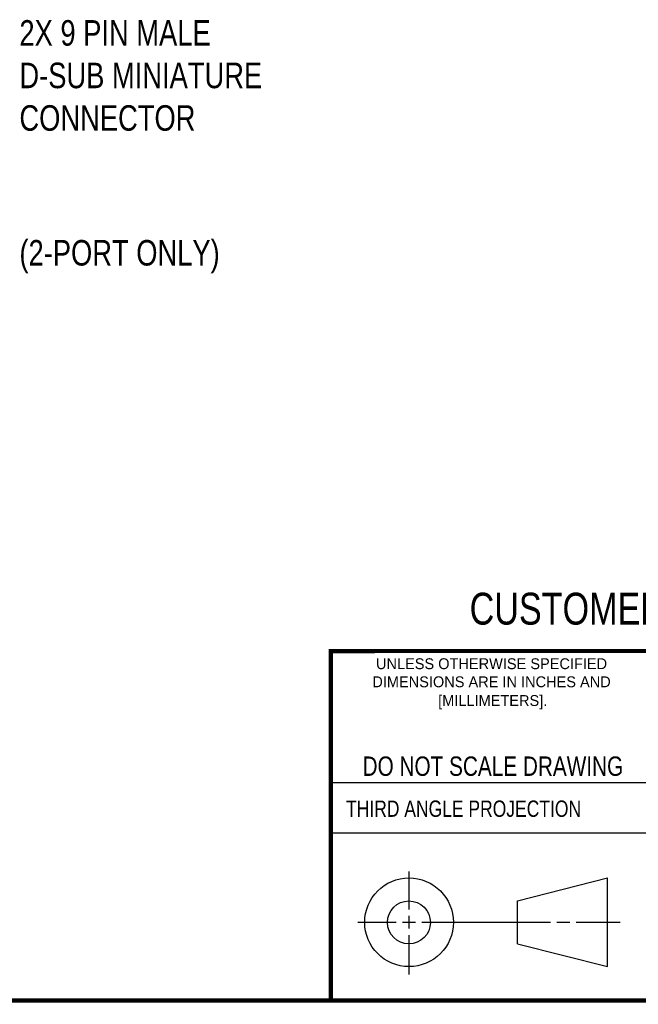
# Model space of a CAD drawing. Header units: inches. Extents: x 0.2 to 16.8, y 0.1 to 10.8.
# Tile 3 of 10: x 10 to 13, y 0.2 to 5.1. Entities that reach past the tile are written whole.
import ezdxf
from ezdxf.enums import TextEntityAlignment as Align

# ---------------------------------------------------------------- set-up
doc = ezdxf.new("R2010")
doc.units = ezdxf.units.IN
doc.header["$LTSCALE"] = 0.935
doc.header["$MEASUREMENT"] = 0
doc.layers.get('0').update_dxf_attribs({"linetype": 'CONTINUOUS'})
doc.layers.add('DETAIL', color=7, linetype='CONTINUOUS')
doc.styles.get("Standard").update_dxf_attribs({"font": 'txt', "width": 0.8})

msp = doc.modelspace()

# ---------------------------------------------------------------- linework, layer by layer
at = {"color": 2, "linetype": 'CONTINUOUS'}
for p, q in [((11.482, 1.3265), (13.0653, 1.3265)), ((13.0653, 1.0776), (11.482, 1.0776)), ((11.8648, 0.7044), (11.8648, 0.8912)), ((11.6146, 0.6419), (11.8023, 0.6419)), ((11.8335, 0.6419), (11.896, 0.6419)), ((11.8648, 0.6106), (11.8648, 0.6731)), ((11.9273, 0.6419), (12.5575, 0.6419)), ((12.5888, 0.6419), (12.6513, 0.6419)), ((12.6825, 0.6419), (12.8983, 0.6419)), ((11.8648, 0.3866), (11.8648, 0.5794))]:
    msp.add_line(p, q, dxfattribs=at)
at = {"color": 7, "linetype": 'CONTINUOUS'}
for p, q in [((12.3963, 0.7462), (12.8358, 0.859)), ((12.8358, 0.4248), (12.8358, 0.859)), ((12.3963, 0.5362), (12.3963, 0.7462)), ((12.3963, 0.5362), (12.8358, 0.4248))]:
    msp.add_line(p, q, dxfattribs=at)
at = {"color": 7, "linetype": 'CONTINUOUS', "const_width": 0.02}
for points in [[(11.4718, 1.9702), (16.75, 1.9707)], [(11.482, 0.25), (11.482, 1.9707)], [(0.25, 0.2586), (16.75, 0.2586)]]:
    msp.add_lwpolyline(points, dxfattribs=at)
at = {"color": 7, "linetype": 'CONTINUOUS'}
for centre, radius in [((11.8648, 0.6419), 0.2171), ((11.8642, 0.6412), 0.105)]:
    msp.add_circle(centre, radius, dxfattribs=at)

# ---------------------------------------------------------------- texts
at = {"color": 7, "linetype": 'CONTINUOUS', "width": 0.8}
for s, height, p in [('CUSTOMER DRAWING', 0.15625, (13.0668, 2.1001)), ('DO NOT SCALE DRAWING', 0.095, (12.2754, 1.3592))]:
    msp.add_text(s, height=height, dxfattribs=at).set_placement(p, align=Align.CENTER)
at = {"color": 2, "linetype": 'CONTINUOUS'}
for s, p in [('UNLESS OTHERWISE SPECIFIED', (12.2688, 1.8819)), ('DIMENSIONS ARE IN INCHES AND', (12.2688, 1.7933)), ('[MILLIMETERS].', (12.2746, 1.7015))]:
    msp.add_text(s, height=0.053254, dxfattribs=at).set_placement(p, align=Align.CENTER)
at = {"color": 2, "linetype": 'CONTINUOUS', "width": 0.8}
msp.add_text('THIRD ANGLE PROJECTION', height=0.08, dxfattribs=at).set_placement((11.5564, 1.1584))
at = {"layer": 'DETAIL', "color": 2, "linetype": 'CONTINUOUS', "width": 0.8}
msp.add_text('(2-PORT ONLY)', height=0.125, dxfattribs=at).set_placement((9.9572, 3.8592))
at = {"layer": 'DETAIL', "color": 2, "linetype": 'CONTINUOUS', "insert": (9.9572, 5.0614), "char_height": 0.125, "width": 1.5, "attachment_point": 1}
msp.add_mtext('2X 9 PIN MALE\\PD-SUB MINIATURE\\PCONNECTOR', dxfattribs=at)

doc.saveas('drawing.dxf')
